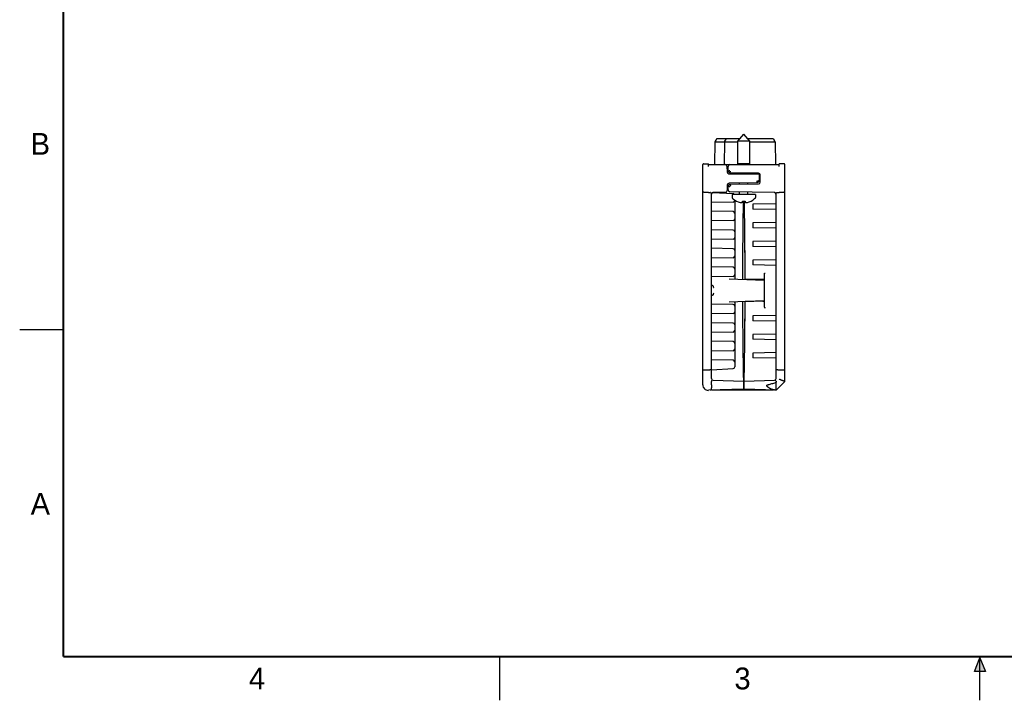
# Model space of a CAD drawing. Header units: inches. Extents: x 0 to 22, y 0 to 17.
# Tile 1 of 12: x 0 to 11.3, y 0 to 7.8. Entities that reach past the tile are written whole.
import ezdxf

# ---------------------------------------------------------------- set-up
doc = ezdxf.new("R2010")
doc.units = ezdxf.units.IN
doc.header["$LTSCALE"] = 1.21
doc.header["$MEASUREMENT"] = 0
doc.layers.get('0').update_dxf_attribs({"linetype": 'CONTINUOUS'})
doc.styles.get("Standard").update_dxf_attribs({"font": 'txt', "width": 0.8})

msp = doc.modelspace()

# ---------------------------------------------------------------- hatches: boundary and pattern name
at = {"linetype": 'CONTINUOUS'}
msp.add_hatch(color=2, dxfattribs=at).paths.add_polyline_path([(10.9375, 0.3287), (11, 0.485), (11.0625, 0.3287)])

# ---------------------------------------------------------------- linework, layer by layer
at = {"color": 7, "linetype": 'CONTINUOUS'}
for p, q in [((7.9908, 6.4374), (8.2534, 6.4374)), ((8.0732, 6.3978), (8.0961, 6.4374)), ((8.2261, 6.406), (8.2951, 6.4854)), ((8.3641, 6.406), (8.2951, 6.4854)), ((8.3368, 6.4374), (8.6274, 6.4374)), ((7.9634, 6.398), (7.9611, 6.1374)), ((7.9738, 6.4161), (7.9634, 6.398)), ((7.9834, 6.398), (8.0534, 6.398)), ((8.0734, 6.398), (8.0711, 6.1374)), ((8.0934, 6.398), (8.2261, 6.398)), ((8.2261, 6.1454), (8.2261, 6.406)), ((8.3641, 6.406), (8.2261, 6.406)), ((8.3641, 6.1454), (8.3641, 6.406)), ((8.3641, 6.398), (8.6348, 6.398)), ((8.6548, 6.398), (8.6444, 6.4161)), ((8.6548, 6.398), (8.6571, 6.1374)), ((7.8251, 3.6136), (7.8251, 6.1374)), ((7.8351, 6.1474), (7.8898, 6.1474)), ((7.8898, 6.1174), (7.8898, 6.1474)), ((7.8898, 6.1374), (8.7004, 6.1374)), ((8.1016, 6.1184), (8.1051, 6.0514)), ((8.1161, 6.0624), (8.1161, 6.1174)), ((8.3641, 6.1454), (8.2261, 6.1454)), ((8.2471, 6.1374), (8.2471, 6.1454)), ((8.3431, 6.1374), (8.3431, 6.1454)), ((8.7004, 6.1174), (8.7004, 6.1474)), ((8.7551, 6.1474), (8.7004, 6.1474)), ((8.7651, 3.6524), (8.7651, 6.1374)), ((8.1365, 6.042), (8.1161, 6.0624)), ((8.1251, 6.0324), (8.4541, 6.0324)), ((8.4643, 6.0392), (8.1365, 6.042)), ((8.2471, 6.0324), (8.2471, 6.041)), ((8.3431, 6.0324), (8.3431, 6.0402)), ((8.4741, 5.9474), (8.4741, 6.0124)), ((8.4841, 5.9356), (8.4841, 6.0192)), ((8.1061, 5.9042), (8.1061, 5.8388)), ((8.1161, 5.8924), (8.1365, 5.9128)), ((8.1161, 5.8466), (8.1161, 5.8924)), ((8.4537, 5.927), (8.1259, 5.9242)), ((8.1365, 5.9128), (8.4643, 5.9156)), ((8.2471, 5.9138), (8.2471, 5.9252)), ((8.3431, 5.9146), (8.3431, 5.926)), ((8.4741, 5.9474), (8.4537, 5.927)), ((7.8898, 5.8173), (7.911, 5.8174)), ((7.9251, 3.6867), (7.9251, 5.7976)), ((7.9392, 5.8167), (8.1731, 5.8044)), ((8.0863, 5.8188), (7.9449, 5.8176)), ((8.6454, 5.8177), (8.1357, 5.8266)), ((8.1601, 5.7954), (8.1601, 5.7615)), ((8.4301, 5.7954), (8.1601, 5.7954)), ((8.2471, 5.7954), (8.2471, 5.8247)), ((8.3431, 5.7954), (8.3431, 5.823)), ((8.4301, 5.7954), (8.4301, 5.7615)), ((8.6651, 3.6867), (8.6651, 5.7977)), ((8.6792, 5.8174), (8.7004, 5.8173)), ((8.1724, 5.7087), (7.9251, 5.7044)), ((8.1647, 5.7506), (8.1727, 5.7434)), ((8.1747, 5.7434), (8.1727, 5.7434)), ((8.1921, 5.7306), (8.1921, 4.8345)), ((8.2811, 5.7071), (8.2811, 5.7176)), ((8.3091, 5.7176), (8.3091, 5.7071)), ((8.6651, 5.6869), (8.3981, 5.6822)), ((8.3981, 5.6822), (8.3981, 5.6266)), ((8.4174, 5.7434), (8.4155, 5.7434)), ((8.4254, 5.7506), (8.4174, 5.7434)), ((8.1724, 5.6001), (7.9251, 5.6044)), ((8.6651, 5.6219), (8.3981, 5.6266)), ((8.1724, 5.4957), (7.9251, 5.4914)), ((8.6651, 5.4739), (8.3981, 5.4692)), ((8.3981, 5.4692), (8.3981, 5.4136)), ((8.1724, 5.3871), (7.9251, 5.3914)), ((8.6651, 5.4089), (8.3981, 5.4136)), ((8.1724, 5.2827), (7.9251, 5.2784)), ((8.6651, 5.2609), (8.3981, 5.2562)), ((8.3981, 5.2562), (8.3981, 5.2006)), ((8.6651, 5.1959), (8.3981, 5.2006)), ((8.1724, 5.1741), (7.9255, 5.1784)), ((8.1724, 5.0697), (7.926, 5.0654)), ((8.1724, 4.9611), (7.9268, 4.9654)), ((8.6651, 5.0479), (8.3981, 5.0432)), ((8.3981, 5.0432), (8.3981, 4.9876)), ((8.6651, 4.9829), (8.3981, 4.9876)), ((8.1724, 4.8567), (7.927, 4.8524)), ((8.5301, 4.8842), (8.5301, 4.5076)), ((7.9349, 4.7534), (7.9268, 4.7533)), ((8.1266, 4.827), (8.5301, 4.813)), ((7.9349, 4.6384), (7.9266, 4.6385)), ((8.1724, 4.5351), (7.926, 4.5394)), ((8.1266, 4.5648), (8.5301, 4.5788)), ((8.1921, 4.5573), (8.1921, 3.8204)), ((8.1724, 4.4307), (7.9255, 4.4264)), ((8.6651, 4.4089), (8.3981, 4.4042)), ((8.3981, 4.4042), (8.3981, 4.3486)), ((8.1724, 4.3221), (7.9251, 4.3264)), ((8.6651, 4.3439), (8.3981, 4.3486)), ((8.1724, 4.2177), (7.9251, 4.2134)), ((8.6651, 4.1959), (8.3981, 4.1912)), ((8.3981, 4.1912), (8.3981, 4.1356)), ((8.1724, 4.1091), (7.9251, 4.1134)), ((8.6651, 4.1309), (8.3981, 4.1356)), ((8.1724, 4.0047), (7.9251, 4.0004)), ((8.6651, 3.9829), (8.3981, 3.9782)), ((8.3981, 3.9782), (8.3981, 3.9226)), ((8.1724, 3.8961), (7.9251, 3.9004)), ((8.6651, 3.9179), (8.3981, 3.9226)), ((7.8898, 3.7875), (7.9058, 3.7875)), ((7.9251, 3.7874), (8.1731, 3.8004)), ((8.6844, 3.7875), (8.7004, 3.7875)), ((7.9251, 3.6149), (7.9251, 3.6525)), ((7.9444, 3.6667), (8.2901, 3.6547)), ((8.2901, 3.6674), (8.2901, 3.5651)), ((8.3001, 3.6374), (8.2901, 3.6374)), ((8.3001, 3.5651), (8.3001, 3.6674)), ((8.3001, 3.6547), (8.6458, 3.6667)), ((8.6651, 3.6525), (8.6651, 3.643)), ((8.7651, 3.6524), (8.6651, 3.5524)), ((8.2901, 3.5651), (7.8898, 3.5512)), ((8.6351, 3.5524), (7.9251, 3.5524)), ((8.3001, 3.5674), (8.2901, 3.5674)), ((8.6651, 3.5524), (8.3001, 3.5651)), ((8.6351, 3.5534), (8.6351, 3.5524))]:
    msp.add_line(p, q, dxfattribs=at)
at = {"color": 2, "linetype": 'CONTINUOUS'}
for p, q in [((0, 4.25), (0.5, 4.25)), ((5.5, 0), (5.5, 0.5)), ((10.9375, 0.3287), (11, 0.485)), ((11, 0.485), (11.0625, 0.3287)), ((11, 0), (11, 0.485)), ((11.0625, 0.3287), (10.9375, 0.3287))]:
    msp.add_line(p, q, dxfattribs=at)
at = {"color": 7, "linetype": 'CONTINUOUS', "const_width": 0.02}
for points in [[(0.5, 16.5), (0.5, 0.5)], [(0.5, 0.5), (21.5, 0.5)]]:
    msp.add_lwpolyline(points, dxfattribs=at)
at = {"color": 7, "linetype": 'CONTINUOUS'}
for centre, radius, start, end in [((7.8351, 6.1374), 0.01, 90, 180), ((8.0816, 6.1174), 0.02, 3, 90), ((8.1361, 6.1174), 0.02, 90, 180), ((8.7551, 6.1374), 0.01, 0, 90), ((8.1251, 6.0524), 0.02, 183, 270), ((8.4541, 6.0124), 0.02, 0, 90), ((8.4641, 6.0192), 0.02, 0, 89.5), ((8.1261, 5.9042), 0.02, 90.5, 180), ((8.4641, 5.9356), 0.02, 270.5, 360), ((7.9451, 5.7976), 0.02, 90.5, 180), ((7.9451, 5.7974), 0.02, 105.44106, 177.09297), ((8.0861, 5.8388), 0.02, 270.5, 360), ((8.1361, 5.8466), 0.02, 180, 269), ((8.1751, 5.7615), 0.015, 180, 226.35603), ((8.1721, 5.7844), 0.02, 33.33254, 87), ((8.4151, 5.7615), 0.015, 313.64397, 360), ((8.6451, 5.7977), 0.02, 0, 89), ((8.1721, 5.7287), 0.02, 271, 360), ((8.2951, 5.8873), 0.1876, 230.08172, 257.33001), ((66.0663, 4.7424), 57.7863, 179.032913, 179.921413), ((-49.4762, 4.7424), 57.7863, 0.077644, 0.967087), ((8.2951, 5.8873), 0.1876, 282.66999, 309.91828), ((8.1721, 5.5801), 0.02, 0, 89), ((8.1721, 5.5157), 0.02, 271, 360), ((8.1721, 5.3671), 0.02, 0, 89), ((8.1721, 5.3027), 0.02, 271, 360), ((8.1721, 5.1541), 0.02, 0, 89), ((8.1721, 5.0897), 0.02, 271, 360), ((66.0663, 4.7424), 57.7593, 179.591036, 179.922287), ((8.1721, 4.9411), 0.02, 0, 89), ((8.1721, 4.8767), 0.02, 271, 360), ((8.1721, 4.5151), 0.02, 0, 89), ((66.0663, 4.7424), 57.7863, 180.170791, 181.065937), ((-49.4762, 4.7424), 57.7863, 358.934063, 359.830139), ((66.0663, 4.7424), 57.7593, 180.16996, 180.394048), ((8.1721, 4.4507), 0.02, 271, 360), ((8.1721, 4.3021), 0.02, 0, 89), ((8.1721, 4.2377), 0.02, 271, 360), ((8.1721, 4.0891), 0.02, 0, 89), ((8.1721, 4.0247), 0.02, 271, 360), ((8.1721, 3.8761), 0.02, 0, 89), ((8.1721, 3.8204), 0.02, 273, 360), ((7.8876, 3.6136), 0.0625, 180, 272), ((7.9451, 3.6867), 0.02, 180, 268), ((8.6451, 3.6867), 0.02, 272, 360)]:
    msp.add_arc(centre, radius, start, end, dxfattribs=at)
for points, knots in [([(7.9908, 6.4374), (7.9893, 6.4361), (7.9863, 6.4332), (7.982, 6.4283), (7.9777, 6.4225), (7.975, 6.4183), (7.9738, 6.4161)], [0, 0, 0, 0, 0.2132626, 0.455123, 0.7194834, 1, 1, 1, 1]), ([(8.6274, 6.4374), (8.6289, 6.4361), (8.6319, 6.4332), (8.6362, 6.4283), (8.6405, 6.4225), (8.6431, 6.4183), (8.6444, 6.4161)], [0, 0, 0, 0, 0.213295, 0.4551772, 0.7195327, 1, 1, 1, 1]), ([(7.9635, 6.3983), (7.9636, 6.3985), (7.9641, 6.3989), (7.965, 6.3993), (7.9661, 6.3996), (7.9676, 6.3998), (7.9693, 6.3999), (7.9713, 6.3998), (7.9734, 6.3996), (7.9758, 6.3993), (7.9783, 6.3989), (7.98, 6.3985), (7.9808, 6.3983)], [0, 0, 0, 0, 0.0418756, 0.0953189, 0.1627216, 0.2452239, 0.3419132, 0.4520555, 0.5747322, 0.7076496, 0.8502844, 1, 1, 1, 1]), ([(7.9808, 6.3983), (7.9811, 6.3983), (7.9817, 6.3982), (7.9825, 6.3981), (7.9831, 6.398), (7.9834, 6.398)], [0, 0, 0, 0, 0.3386156, 0.6707845, 1, 1, 1, 1]), ([(8.0559, 6.3978), (8.0556, 6.3978), (8.055, 6.3979), (8.0542, 6.398), (8.0536, 6.398), (8.0534, 6.398)], [0, 0, 0, 0, 0.3386156, 0.6707845, 1, 1, 1, 1]), ([(8.0559, 6.3978), (8.0567, 6.3976), (8.0584, 6.3972), (8.0609, 6.3968), (8.0633, 6.3965), (8.0654, 6.3963), (8.0674, 6.3962), (8.0691, 6.3963), (8.0706, 6.3964), (8.0718, 6.3967), (8.0724, 6.397), (8.0727, 6.3972)], [0, 0, 0, 0, 0.156259, 0.3051278, 0.4438544, 0.5718929, 0.686849, 0.7877641, 0.8738723, 0.9442209, 1, 1, 1, 1]), ([(8.074, 6.3989), (8.0743, 6.399), (8.075, 6.3993), (8.0761, 6.3996), (8.0776, 6.3998), (8.0793, 6.3999), (8.0813, 6.3998), (8.0834, 6.3996), (8.0858, 6.3993), (8.0883, 6.3989), (8.09, 6.3985), (8.0908, 6.3983)], [0, 0, 0, 0, 0.0557791, 0.1261277, 0.2122359, 0.313151, 0.4281071, 0.5561456, 0.6948722, 0.843741, 1, 1, 1, 1]), ([(8.0908, 6.3983), (8.0911, 6.3983), (8.0917, 6.3982), (8.0925, 6.3981), (8.0931, 6.398), (8.0934, 6.398)], [0, 0, 0, 0, 0.3386156, 0.6707845, 1, 1, 1, 1]), ([(8.6373, 6.3983), (8.637, 6.3983), (8.6365, 6.3982), (8.6356, 6.3981), (8.6351, 6.398), (8.6348, 6.398)], [0, 0, 0, 0, 0.3386156, 0.6707845, 1, 1, 1, 1]), ([(8.6373, 6.3983), (8.6382, 6.3985), (8.6399, 6.3989), (8.6424, 6.3993), (8.6447, 6.3996), (8.6469, 6.3998), (8.6489, 6.3999), (8.6506, 6.3998), (8.652, 6.3996), (8.6532, 6.3993), (8.6541, 6.3989), (8.6545, 6.3985), (8.6546, 6.3983)], [0, 0, 0, 0, 0.1497156, 0.2923504, 0.4252678, 0.5479445, 0.6580868, 0.7547761, 0.8372784, 0.9046811, 0.9581244, 1, 1, 1, 1]), ([(8.1161, 6.0624), (8.1161, 6.0624), (8.1163, 6.0625), (8.1167, 6.0627), (8.1174, 6.0631), (8.1185, 6.0635), (8.1198, 6.0641), (8.1214, 6.0648), (8.1233, 6.0656), (8.1254, 6.0665), (8.1277, 6.0675), (8.1301, 6.0685), (8.1327, 6.0696), (8.1345, 6.0703), (8.1354, 6.0707)], [0, 0, 0, 0, 0.0074673, 0.0298428, 0.0676044, 0.1208906, 0.189745, 0.2731722, 0.3698757, 0.4794644, 0.5994672, 0.7273654, 0.8618435, 1, 1, 1, 1]), ([(8.1365, 6.042), (8.1365, 6.0421), (8.1364, 6.0423), (8.1366, 6.0427), (8.1368, 6.0435), (8.1372, 6.0446), (8.1377, 6.046), (8.1383, 6.0476), (8.1391, 6.0496), (8.1399, 6.0517), (8.1409, 6.0541), (8.1419, 6.0566), (8.143, 6.0593), (8.1437, 6.061), (8.1441, 6.0619)], [0, 0, 0, 0, 0.0079208, 0.0299123, 0.0672701, 0.1205021, 0.1894704, 0.2731312, 0.3701194, 0.4800282, 0.6002884, 0.7282088, 0.8624095, 1, 1, 1, 1]), ([(8.1161, 5.8924), (8.1161, 5.8924), (8.1163, 5.8923), (8.1167, 5.8921), (8.1174, 5.8917), (8.1185, 5.8913), (8.1198, 5.8907), (8.1214, 5.89), (8.1233, 5.8892), (8.1254, 5.8883), (8.1277, 5.8873), (8.1301, 5.8863), (8.1327, 5.8852), (8.1345, 5.8845), (8.1354, 5.8841)], [0, 0, 0, 0, 0.0074673, 0.0298428, 0.0676044, 0.1208906, 0.189745, 0.2731722, 0.3698757, 0.4794644, 0.5994672, 0.7273654, 0.8618435, 1, 1, 1, 1]), ([(8.1365, 5.9128), (8.1365, 5.9127), (8.1364, 5.9125), (8.1366, 5.9121), (8.1368, 5.9113), (8.1372, 5.9102), (8.1377, 5.9088), (8.1383, 5.9072), (8.1391, 5.9052), (8.1399, 5.9031), (8.1409, 5.9007), (8.1419, 5.8982), (8.143, 5.8956), (8.1437, 5.8938), (8.1441, 5.8929)], [0, 0, 0, 0, 0.0079208, 0.0299123, 0.0672701, 0.1205021, 0.1894704, 0.2731312, 0.3701194, 0.4800282, 0.6002884, 0.7282088, 0.8624095, 1, 1, 1, 1]), ([(8.4537, 5.927), (8.4537, 5.9271), (8.4537, 5.9273), (8.4536, 5.9278), (8.4533, 5.9285), (8.4529, 5.9296), (8.4524, 5.931), (8.4518, 5.9327), (8.4511, 5.9346), (8.4502, 5.9368), (8.4493, 5.9391), (8.4482, 5.9416), (8.4472, 5.9443), (8.4464, 5.946), (8.446, 5.9469)], [0, 0, 0, 0, 0.0081925, 0.0309401, 0.0689383, 0.1220111, 0.1909887, 0.274831, 0.3718357, 0.4814002, 0.6010645, 0.728512, 0.8625355, 1, 1, 1, 1]), ([(8.4548, 5.9557), (8.4557, 5.9553), (8.4574, 5.9546), (8.46, 5.9535), (8.4625, 5.9525), (8.4648, 5.9515), (8.4669, 5.9506), (8.4688, 5.9498), (8.4704, 5.9491), (8.4717, 5.9485), (8.4727, 5.9481), (8.4734, 5.9477), (8.4739, 5.9476), (8.474, 5.9474), (8.4741, 5.9474)], [0, 0, 0, 0, 0.1380814, 0.2724639, 0.4001439, 0.5198788, 0.6293098, 0.7260125, 0.8095157, 0.8783843, 0.9316168, 0.9696681, 0.9923978, 1, 1, 1, 1]), ([(7.8898, 5.8173), (7.8877, 5.8173), (7.8835, 5.8173), (7.8773, 5.8174), (7.8712, 5.8175), (7.8653, 5.8176), (7.8596, 5.8179), (7.8542, 5.8181), (7.8491, 5.8185), (7.8443, 5.8188), (7.8401, 5.8192), (7.8363, 5.8196), (7.833, 5.8201), (7.8302, 5.8206), (7.8281, 5.8211), (7.8265, 5.8216), (7.8255, 5.8221), (7.8251, 5.8226), (7.8251, 5.8228)], [0, 0, 0, 0, 0.095475, 0.1906374, 0.2840629, 0.3748338, 0.4625646, 0.5459612, 0.6240335, 0.6965471, 0.7624894, 0.8209969, 0.8719006, 0.9145662, 0.9484689, 0.973634, 0.9902863, 1, 1, 1, 1]), ([(7.9129, 5.8169), (7.9127, 5.817), (7.9124, 5.8172), (7.9117, 5.8173), (7.9113, 5.8174), (7.911, 5.8174)], [0, 0, 0, 0, 0.3014859, 0.6294773, 1, 1, 1, 1]), ([(7.9129, 5.8169), (7.9136, 5.8164), (7.9151, 5.8155), (7.9172, 5.8142), (7.9192, 5.813), (7.9211, 5.8119), (7.9228, 5.8109), (7.9243, 5.8101), (7.9256, 5.8094), (7.9266, 5.8089), (7.9274, 5.8085), (7.9279, 5.8083), (7.9282, 5.8083), (7.9282, 5.8084)], [0, 0, 0, 0, 0.1460337, 0.2882419, 0.4228697, 0.5467525, 0.6595237, 0.7588614, 0.8422094, 0.9082477, 0.956866, 0.9871623, 1, 1, 1, 1]), ([(8.6774, 5.8169), (8.6766, 5.8164), (8.6752, 5.8155), (8.6731, 5.8142), (8.6711, 5.813), (8.6692, 5.8119), (8.6675, 5.811), (8.6659, 5.8101), (8.6646, 5.8094), (8.6636, 5.8089), (8.6628, 5.8086), (8.6623, 5.8084), (8.662, 5.8084), (8.662, 5.8084)], [0, 0, 0, 0, 0.1459881, 0.2881871, 0.4228134, 0.5466961, 0.6594721, 0.7588187, 0.8421779, 0.9082288, 0.9568626, 0.9871805, 1, 1, 1, 1]), ([(8.6774, 5.8169), (8.6775, 5.817), (8.6779, 5.8172), (8.6785, 5.8173), (8.679, 5.8174), (8.6792, 5.8174)], [0, 0, 0, 0, 0.3020168, 0.6300576, 1, 1, 1, 1]), ([(8.7651, 5.8228), (8.7651, 5.8226), (8.7647, 5.8221), (8.7637, 5.8216), (8.7621, 5.8211), (8.7599, 5.8206), (8.7572, 5.8201), (8.7539, 5.8196), (8.7501, 5.8192), (8.7458, 5.8188), (8.7411, 5.8185), (8.736, 5.8181), (8.7306, 5.8179), (8.7249, 5.8176), (8.7189, 5.8175), (8.7128, 5.8174), (8.7066, 5.8173), (8.7025, 5.8173), (8.7004, 5.8173)], [0, 0, 0, 0, 0.0097137, 0.026366, 0.0515311, 0.0854338, 0.1280994, 0.1790031, 0.2375106, 0.3034529, 0.3759665, 0.4540388, 0.5374354, 0.6251662, 0.7159371, 0.8093626, 0.904525, 1, 1, 1, 1]), ([(8.2539, 5.7043), (8.2553, 5.704), (8.258, 5.7037), (8.262, 5.7032), (8.2647, 5.703), (8.2661, 5.7029)], [0, 0, 0, 0, 0.336744, 0.6700497, 1, 1, 1, 1]), ([(8.2661, 5.7029), (8.2669, 5.703), (8.2685, 5.7032), (8.2709, 5.7037), (8.2733, 5.7043), (8.2758, 5.705), (8.2784, 5.706), (8.2802, 5.7067), (8.2811, 5.7071)], [0, 0, 0, 0, 0.1548921, 0.3095206, 0.4670243, 0.6308664, 0.8063829, 1, 1, 1, 1]), ([(8.2811, 5.7176), (8.2811, 5.7177), (8.2811, 5.7178), (8.2811, 5.7179), (8.2811, 5.718), (8.2811, 5.718)], [0, 0, 0, 0, 0.3321607, 0.6654564, 1, 1, 1, 1]), ([(8.2811, 5.718), (8.2835, 5.7179), (8.2881, 5.7177), (8.2951, 5.7176), (8.3021, 5.7177), (8.3067, 5.7179), (8.309, 5.718)], [0, 0, 0, 0, 0.249921, 0.5, 0.750079, 1, 1, 1, 1]), ([(8.309, 5.718), (8.309, 5.718), (8.309, 5.7179), (8.3091, 5.7178), (8.3091, 5.7177), (8.3091, 5.7176)], [0, 0, 0, 0, 0.3345436, 0.6678394, 1, 1, 1, 1]), ([(8.3091, 5.7071), (8.31, 5.7067), (8.3118, 5.706), (8.3144, 5.705), (8.3169, 5.7043), (8.3193, 5.7037), (8.3217, 5.7032), (8.3233, 5.703), (8.3241, 5.7029)], [0, 0, 0, 0, 0.1939444, 0.3696619, 0.5335123, 0.6909159, 0.8453752, 1, 1, 1, 1]), ([(8.3241, 5.7029), (8.3254, 5.703), (8.3281, 5.7032), (8.3322, 5.7037), (8.3349, 5.704), (8.3362, 5.7043)], [0, 0, 0, 0, 0.329922, 0.6632259, 1, 1, 1, 1]), ([(7.9251, 5.1761), (7.9251, 5.1765), (7.9251, 5.177), (7.9252, 5.1777), (7.9252, 5.1782), (7.9254, 5.1784), (7.9255, 5.1784)], [0, 0, 0, 0, 0.4122766, 0.7113256, 0.8993555, 1, 1, 1, 1]), ([(7.926, 5.0654), (7.9259, 5.0654), (7.9256, 5.0656), (7.9254, 5.0661), (7.9252, 5.0668), (7.9251, 5.0677), (7.9251, 5.069), (7.9251, 5.0699), (7.9251, 5.0704)], [0, 0, 0, 0, 0.0616262, 0.1539523, 0.2925295, 0.4803122, 0.7167728, 1, 1, 1, 1]), ([(7.9251, 4.9536), (7.9251, 4.9543), (7.9251, 4.9558), (7.9251, 4.9579), (7.9252, 4.9597), (7.9253, 4.9614), (7.9254, 4.9628), (7.9256, 4.9639), (7.9259, 4.9647), (7.9263, 4.9652), (7.9266, 4.9654), (7.9268, 4.9654)], [0, 0, 0, 0, 0.1847752, 0.3553231, 0.5079109, 0.6412827, 0.7542106, 0.8446597, 0.9131266, 0.9621512, 1, 1, 1, 1]), ([(7.927, 4.8524), (7.9269, 4.8524), (7.9265, 4.8526), (7.9261, 4.8531), (7.9258, 4.854), (7.9255, 4.8551), (7.9253, 4.8565), (7.9252, 4.8582), (7.9251, 4.8602), (7.9251, 4.8623), (7.9251, 4.8646), (7.9251, 4.8667), (7.9251, 4.868), (7.9251, 4.8685)], [0, 0, 0, 0, 0.0305168, 0.068871, 0.1214313, 0.1903796, 0.27627, 0.3777524, 0.4940466, 0.623492, 0.7621259, 0.9079443, 1, 1, 1, 1]), ([(8.5301, 4.8842), (8.5301, 4.8847), (8.5302, 4.8857), (8.5305, 4.8872), (8.5311, 4.8887), (8.5319, 4.89), (8.5329, 4.8912), (8.534, 4.8922), (8.5353, 4.893), (8.5367, 4.8936), (8.5382, 4.894), (8.5392, 4.8941), (8.5397, 4.8942)], [0, 0, 0, 0, 0.1004005, 0.2006484, 0.3007138, 0.4005503, 0.5001766, 0.5997363, 0.6993969, 0.7992707, 0.8994416, 1, 1, 1, 1]), ([(7.9251, 4.7403), (7.9251, 4.7411), (7.9251, 4.7427), (7.9251, 4.745), (7.9252, 4.747), (7.9253, 4.7488), (7.9254, 4.7504), (7.9256, 4.7516), (7.9259, 4.7525), (7.9263, 4.7531), (7.9267, 4.7533), (7.9268, 4.7533)], [0, 0, 0, 0, 0.182252, 0.3517804, 0.5043107, 0.6382996, 0.7522545, 0.843762, 0.9131236, 0.962597, 1, 1, 1, 1]), ([(7.9349, 4.7534), (7.9353, 4.7534), (7.9361, 4.7532), (7.9374, 4.7526), (7.9386, 4.7516), (7.9398, 4.7503), (7.9408, 4.7486), (7.9418, 4.7468), (7.9426, 4.7447), (7.943, 4.7432), (7.9432, 4.7425)], [0, 0, 0, 0, 0.0852741, 0.1795293, 0.2859955, 0.4068512, 0.5411209, 0.6864705, 0.8410919, 1, 1, 1, 1]), ([(7.9432, 4.7425), (7.9436, 4.7409), (7.9449, 4.7376), (7.9473, 4.733), (7.9494, 4.7302), (7.9504, 4.7287)], [0, 0, 0, 0, 0.323865, 0.6627906, 1, 1, 1, 1]), ([(8.1921, 4.8345), (8.1921, 4.834), (8.192, 4.8329), (8.192, 4.8314), (8.1919, 4.8299), (8.1919, 4.8285), (8.1919, 4.8273), (8.1919, 4.8263), (8.1918, 4.8256), (8.1919, 4.825), (8.1918, 4.8248), (8.1918, 4.8248)], [0, 0, 0, 0, 0.1649152, 0.325915, 0.4780074, 0.6172259, 0.741659, 0.8461536, 0.9270511, 0.9837531, 1, 1, 1, 1]), ([(8.5117, 4.8206), (8.4894, 4.8207), (8.4446, 4.8209), (8.3774, 4.8212), (8.3325, 4.8213), (8.31, 4.8214)], [0, 0, 0, 0, 0.332255, 0.6656426, 1, 1, 1, 1]), ([(8.5294, 4.8213), (8.5292, 4.8213), (8.5286, 4.8212), (8.5275, 4.8212), (8.5262, 4.8211), (8.5246, 4.821), (8.5228, 4.8209), (8.5209, 4.8208), (8.5187, 4.8207), (8.5165, 4.8207), (8.5141, 4.8206), (8.5125, 4.8206), (8.5117, 4.8206)], [0, 0, 0, 0, 0.0436713, 0.1037806, 0.1789697, 0.2676837, 0.369507, 0.4821861, 0.6030017, 0.7313088, 0.8647554, 1, 1, 1, 1]), ([(8.5301, 4.8212), (8.5301, 4.8212), (8.53, 4.8212), (8.5298, 4.8212), (8.5295, 4.8213), (8.5294, 4.8213)], [0, 0, 0, 0, 0.1355497, 0.4629668, 1, 1, 1, 1]), ([(7.9266, 4.6385), (7.9264, 4.6385), (7.9261, 4.6387), (7.9258, 4.6393), (7.9255, 4.6401), (7.9253, 4.6413), (7.9252, 4.6428), (7.9251, 4.6445), (7.9251, 4.6465), (7.9251, 4.6479), (7.9251, 4.6486)], [0, 0, 0, 0, 0.0435331, 0.1026368, 0.1866899, 0.2986733, 0.4379752, 0.6023964, 0.791094, 1, 1, 1, 1]), ([(7.9432, 4.6493), (7.943, 4.6486), (7.9426, 4.6471), (7.9418, 4.645), (7.9408, 4.6432), (7.9398, 4.6415), (7.9386, 4.6402), (7.9374, 4.6392), (7.9361, 4.6386), (7.9353, 4.6384), (7.9349, 4.6384)], [0, 0, 0, 0, 0.1589099, 0.3135312, 0.4588806, 0.5931502, 0.7140058, 0.8204743, 0.9147365, 1, 1, 1, 1]), ([(7.9502, 4.6631), (7.9496, 4.6622), (7.9485, 4.6606), (7.947, 4.658), (7.9457, 4.6556), (7.9446, 4.6534), (7.9438, 4.6513), (7.9434, 4.6499), (7.9432, 4.6493)], [0, 0, 0, 0, 0.1982246, 0.3880264, 0.5667303, 0.729948, 0.8753666, 1, 1, 1, 1]), ([(7.9251, 4.5344), (7.9251, 4.5349), (7.9251, 4.5358), (7.9251, 4.5371), (7.9252, 4.538), (7.9254, 4.5387), (7.9256, 4.5392), (7.9259, 4.5394), (7.926, 4.5394)], [0, 0, 0, 0, 0.2832272, 0.5196878, 0.7074705, 0.8460477, 0.9383738, 1, 1, 1, 1]), ([(8.1921, 4.5573), (8.1921, 4.5578), (8.192, 4.5589), (8.192, 4.5604), (8.1919, 4.5619), (8.1919, 4.5633), (8.1919, 4.5645), (8.1919, 4.5655), (8.1918, 4.5662), (8.1919, 4.5668), (8.1918, 4.567), (8.1918, 4.567)], [0, 0, 0, 0, 0.1650763, 0.3261828, 0.4783871, 0.6177162, 0.7422497, 0.8468295, 0.9277925, 0.9845364, 1, 1, 1, 1]), ([(8.5117, 4.5712), (8.4894, 4.5711), (8.4446, 4.5709), (8.3773, 4.5706), (8.3323, 4.5705), (8.3098, 4.5704)], [0, 0, 0, 0, 0.3322542, 0.6656418, 1, 1, 1, 1]), ([(8.5117, 4.5712), (8.5125, 4.5712), (8.5141, 4.5712), (8.5165, 4.5711), (8.5187, 4.5711), (8.5209, 4.571), (8.5228, 4.5709), (8.5246, 4.5708), (8.5262, 4.5707), (8.5275, 4.5706), (8.5286, 4.5706), (8.5292, 4.5705), (8.5294, 4.5705)], [0, 0, 0, 0, 0.1352466, 0.2686983, 0.3970114, 0.5178326, 0.6305153, 0.7323393, 0.8210505, 0.8962339, 0.9563357, 1, 1, 1, 1]), ([(8.5294, 4.5705), (8.5295, 4.5705), (8.5298, 4.5706), (8.53, 4.5706), (8.5301, 4.5706), (8.5301, 4.5707)], [0, 0, 0, 0, 0.5370332, 0.8644503, 1, 1, 1, 1]), ([(7.9255, 4.4264), (7.9254, 4.4264), (7.9252, 4.4266), (7.9252, 4.4271), (7.9251, 4.4278), (7.9251, 4.4283), (7.9251, 4.4287)], [0, 0, 0, 0, 0.1006445, 0.2886744, 0.5877234, 1, 1, 1, 1]), ([(8.5301, 4.5076), (8.5301, 4.5071), (8.5302, 4.5061), (8.5305, 4.5046), (8.5311, 4.5032), (8.5319, 4.5018), (8.5329, 4.5007), (8.534, 4.4996), (8.5353, 4.4988), (8.5367, 4.4982), (8.5382, 4.4978), (8.5392, 4.4977), (8.5397, 4.4976)], [0, 0, 0, 0, 0.1002175, 0.2002834, 0.3002223, 0.4000661, 0.4998547, 0.5996383, 0.6994954, 0.7994926, 0.8996604, 1, 1, 1, 1]), ([(7.8251, 3.782), (7.8251, 3.7822), (7.8255, 3.7827), (7.8265, 3.7832), (7.8281, 3.7837), (7.8302, 3.7842), (7.833, 3.7847), (7.8363, 3.7852), (7.8401, 3.7856), (7.8443, 3.786), (7.8491, 3.7863), (7.8542, 3.7867), (7.8596, 3.7869), (7.8653, 3.7872), (7.8712, 3.7873), (7.8773, 3.7874), (7.8835, 3.7875), (7.8877, 3.7875), (7.8898, 3.7875)], [0, 0, 0, 0, 0.0097137, 0.026366, 0.0515311, 0.0854338, 0.1280994, 0.1790031, 0.2375106, 0.3034529, 0.3759665, 0.4540388, 0.5374354, 0.6251662, 0.7159371, 0.8093626, 0.904525, 1, 1, 1, 1]), ([(7.9251, 3.7857), (7.9251, 3.7858), (7.9248, 3.786), (7.9243, 3.7862), (7.9235, 3.7864), (7.9224, 3.7866), (7.921, 3.7868), (7.9194, 3.7869), (7.9175, 3.7871), (7.9154, 3.7872), (7.9132, 3.7873), (7.9108, 3.7874), (7.9083, 3.7874), (7.9066, 3.7875), (7.9058, 3.7875)], [0, 0, 0, 0, 0.0142634, 0.0417346, 0.0842601, 0.1418949, 0.2141626, 0.2993533, 0.3963743, 0.504095, 0.6199079, 0.7424102, 0.8701394, 1, 1, 1, 1]), ([(8.6844, 3.7875), (8.6835, 3.7875), (8.6819, 3.7874), (8.6794, 3.7874), (8.677, 3.7873), (8.6747, 3.7872), (8.6727, 3.7871), (8.6708, 3.7869), (8.6691, 3.7868), (8.6677, 3.7866), (8.6666, 3.7864), (8.6658, 3.7862), (8.6653, 3.786), (8.6651, 3.7858), (8.6651, 3.7857)], [0, 0, 0, 0, 0.1298606, 0.2575898, 0.3800921, 0.495905, 0.6036257, 0.7006467, 0.7858374, 0.8581051, 0.9157399, 0.9582654, 0.9857366, 1, 1, 1, 1]), ([(8.7004, 3.7875), (8.7025, 3.7875), (8.7066, 3.7875), (8.7128, 3.7874), (8.7189, 3.7873), (8.7249, 3.7872), (8.7306, 3.7869), (8.736, 3.7867), (8.7411, 3.7863), (8.7458, 3.786), (8.7501, 3.7856), (8.7539, 3.7852), (8.7572, 3.7847), (8.7599, 3.7842), (8.7621, 3.7837), (8.7637, 3.7832), (8.7647, 3.7827), (8.7651, 3.7822), (8.7651, 3.782)], [0, 0, 0, 0, 0.095475, 0.1906374, 0.2840629, 0.3748338, 0.4625646, 0.5459612, 0.6240335, 0.6965471, 0.7624894, 0.8209969, 0.8719006, 0.9145662, 0.9484689, 0.973634, 0.9902863, 1, 1, 1, 1]), ([(7.9251, 3.6139), (7.9252, 3.6118), (7.9252, 3.6076), (7.9252, 3.6013), (7.925, 3.5951), (7.9246, 3.5892), (7.924, 3.5835), (7.9233, 3.5781), (7.9224, 3.573), (7.9214, 3.5684), (7.9202, 3.5643), (7.919, 3.5607), (7.9176, 3.5577), (7.9162, 3.5552), (7.9146, 3.5534), (7.913, 3.5523), (7.9119, 3.552), (7.9113, 3.5519)], [0, 0, 0, 0, 0.0963976, 0.1921176, 0.2857254, 0.3764872, 0.4639101, 0.5466995, 0.624172, 0.6959234, 0.7609136, 0.8186959, 0.8691199, 0.9118175, 0.9472253, 0.9766361, 1, 1, 1, 1]), ([(7.9266, 3.6579), (7.9264, 3.6575), (7.9259, 3.6568), (7.9255, 3.6556), (7.9252, 3.6541), (7.9251, 3.653), (7.9251, 3.6525)], [0, 0, 0, 0, 0.2129384, 0.444356, 0.703845, 1, 1, 1, 1]), ([(7.9251, 3.6139), (7.9251, 3.614), (7.9251, 3.6142), (7.9251, 3.6145), (7.9251, 3.6148), (7.9251, 3.6149)], [0, 0, 0, 0, 0.3249088, 0.6581712, 1, 1, 1, 1]), ([(7.9266, 3.6579), (7.9271, 3.6585), (7.9279, 3.6598), (7.9291, 3.6616), (7.9302, 3.6634), (7.9311, 3.6651), (7.9318, 3.6666), (7.9324, 3.6679), (7.9327, 3.669), (7.9329, 3.67), (7.9328, 3.6707), (7.9326, 3.6711), (7.9325, 3.6712)], [0, 0, 0, 0, 0.1568103, 0.3063054, 0.4443151, 0.5695683, 0.681283, 0.7771623, 0.8556909, 0.9175261, 0.9640519, 1, 1, 1, 1]), ([(8.6652, 3.5525), (8.6607, 3.5529), (8.6518, 3.5539), (8.6393, 3.5563), (8.6281, 3.5592), (8.6184, 3.5623), (8.61, 3.5655), (8.6026, 3.5687), (8.5961, 3.5718), (8.5903, 3.5749), (8.5852, 3.5778), (8.5808, 3.5806), (8.5768, 3.5832), (8.5733, 3.5858), (8.5703, 3.5882), (8.5676, 3.5905), (8.5654, 3.5927), (8.5635, 3.5948), (8.5619, 3.5968), (8.5607, 3.5988), (8.5597, 3.6006), (8.5591, 3.6023), (8.5588, 3.6039), (8.5588, 3.6053), (8.559, 3.6067), (8.5595, 3.6079), (8.5603, 3.6092), (8.5613, 3.6103), (8.5626, 3.6115), (8.5643, 3.6126), (8.5663, 3.6137), (8.5686, 3.6146), (8.5712, 3.6156), (8.5742, 3.6165), (8.5763, 3.617), (8.5774, 3.6173)], [0, 0, 0, 0, 0.0928227, 0.1812256, 0.2587588, 0.3273, 0.3881921, 0.4425342, 0.4912761, 0.5351311, 0.574682, 0.6103934, 0.6426534, 0.6717963, 0.6981104, 0.7218327, 0.7431931, 0.7623759, 0.7795845, 0.7949499, 0.8087018, 0.8208217, 0.8315487, 0.8413001, 0.8503798, 0.8593091, 0.868785, 0.8792845, 0.8912224, 0.9048103, 0.9199819, 0.936905, 0.955736, 0.9768514, 1, 1, 1, 1]), ([(8.5774, 3.6173), (8.5836, 3.6187), (8.5968, 3.6221), (8.6177, 3.6278), (8.6407, 3.6349), (8.6567, 3.6401), (8.6651, 3.643)], [0, 0, 0, 0, 0.211673, 0.4469391, 0.7086365, 1, 1, 1, 1]), ([(8.6636, 3.6579), (8.6631, 3.6585), (8.6622, 3.6598), (8.661, 3.6616), (8.66, 3.6634), (8.6591, 3.6651), (8.6583, 3.6666), (8.6578, 3.6679), (8.6574, 3.669), (8.6573, 3.67), (8.6573, 3.6707), (8.6575, 3.6711), (8.6577, 3.6712)], [0, 0, 0, 0, 0.1568984, 0.3063571, 0.4443386, 0.5695899, 0.6813032, 0.7771785, 0.855701, 0.9175283, 0.9640485, 1, 1, 1, 1]), ([(8.6636, 3.6579), (8.6638, 3.6575), (8.6642, 3.6568), (8.6647, 3.6556), (8.665, 3.6541), (8.6651, 3.653), (8.6651, 3.6525)], [0, 0, 0, 0, 0.2129253, 0.4443443, 0.7038214, 1, 1, 1, 1]), ([(8.6655, 3.5531), (8.6656, 3.5535), (8.6658, 3.5544), (8.6661, 3.5562), (8.6662, 3.5586), (8.6664, 3.5617), (8.6664, 3.5656), (8.6664, 3.5701), (8.6664, 3.5755), (8.6663, 3.5816), (8.6661, 3.5885), (8.6659, 3.5962), (8.6657, 3.6045), (8.6655, 3.6135), (8.6654, 3.623), (8.6652, 3.6329), (8.6651, 3.6396), (8.6651, 3.643)], [0, 0, 0, 0, 0.0129668, 0.0326076, 0.0594914, 0.0940427, 0.1365213, 0.1872208, 0.246534, 0.3147152, 0.3916266, 0.4768977, 0.5700114, 0.6700706, 0.7759678, 0.8864233, 1, 1, 1, 1]), ([(8.7651, 3.6524), (8.765, 3.6523), (8.7645, 3.6526), (8.7637, 3.6527), (8.7621, 3.6534), (8.7601, 3.6541), (8.7575, 3.6551), (8.7544, 3.6563), (8.7508, 3.6578), (8.7466, 3.6594), (8.742, 3.6613), (8.737, 3.6633), (8.7315, 3.6655), (8.7257, 3.6679), (8.7196, 3.6704), (8.7133, 3.6729), (8.7069, 3.6756), (8.7026, 3.6774), (8.7004, 3.6783)], [0, 0, 0, 0, 0.004994, 0.0187595, 0.0412926, 0.0723789, 0.1121435, 0.1603683, 0.2165598, 0.2806904, 0.3524445, 0.4309381, 0.5156612, 0.606045, 0.7006588, 0.7984734, 0.8987325, 1, 1, 1, 1])]:
    msp.add_open_spline(points, degree=3, knots=knots, dxfattribs=at)
for points in [[(8.0727, 6.3972), (8.0729, 6.3974), (8.0731, 6.3975), (8.0732, 6.3978)], [(8.0735, 6.3983), (8.0736, 6.3985), (8.0738, 6.3987), (8.074, 6.3989)], [(7.9113, 3.5519), (7.9113, 3.5519), (7.9112, 3.5519), (7.9112, 3.5519)], [(8.6652, 3.5525), (8.6654, 3.5527), (8.6654, 3.5529), (8.6655, 3.5531)]]:
    msp.add_open_spline(points, degree=3, dxfattribs=at)

# ---------------------------------------------------------------- texts
at = {"color": 2, "linetype": 'CONTINUOUS'}
for s, p in [('B', (0.125, 6.25)), ('A', (0.125, 2.125)), ('4', (2.625, 0.125)), ('3', (8.1875, 0.125))]:
    msp.add_text(s, height=0.25, dxfattribs=at).set_placement(p)

doc.saveas('drawing.dxf')
